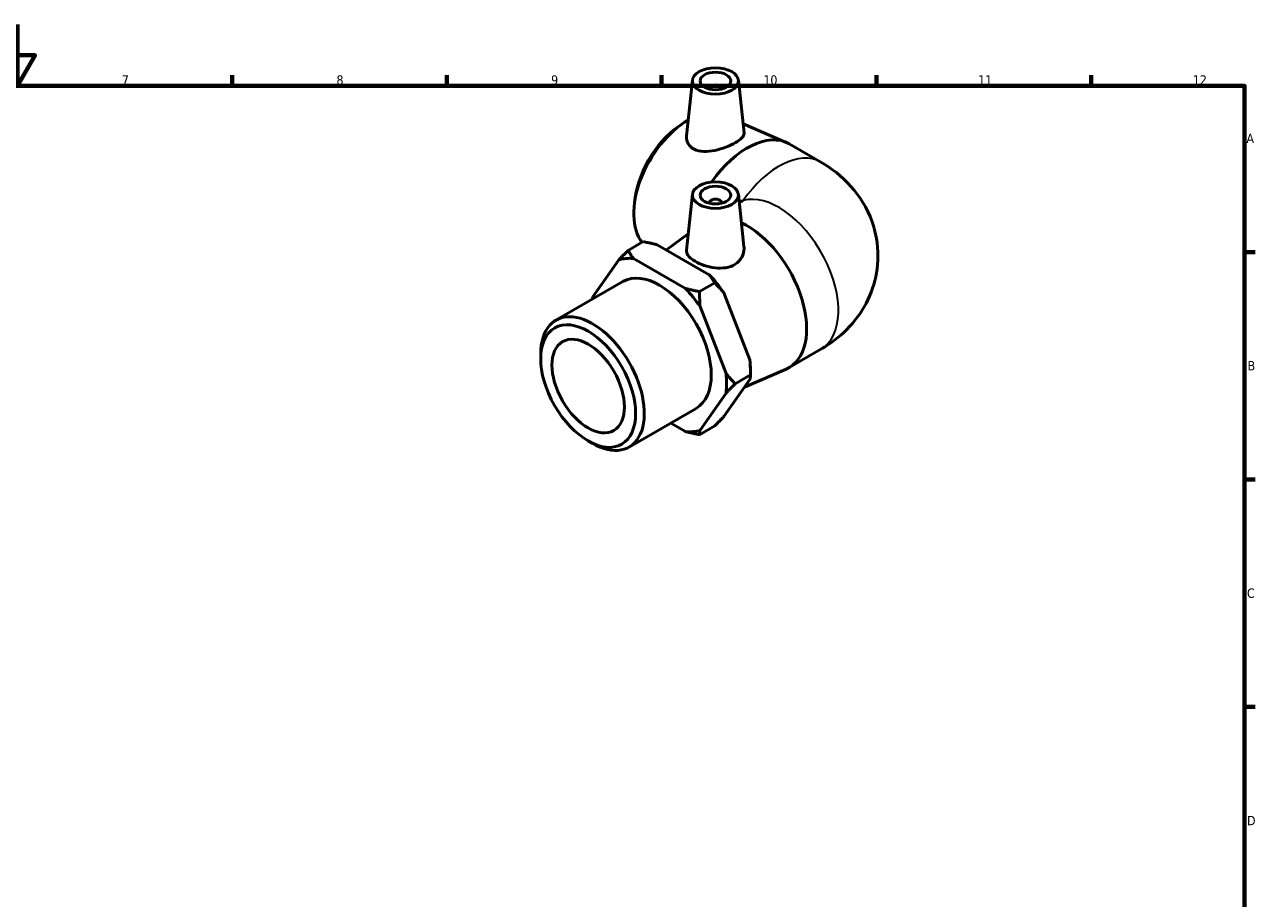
# Model space of a CAD drawing. Header units: millimetres. Extents: x -55 to 901, y -46 to 607.
# Tile 4 of 4: x 423 to 825, y 309 to 594. Entities that reach past the tile are written whole.
import ezdxf

# ---------------------------------------------------------------- set-up
doc = ezdxf.new("R2010")
doc.units = ezdxf.units.MM
for name, color, linetype, lineweight in [('Border (ANSI)', 7, 'Continuous', 70), ('Visible (ANSI)', 7, 'Continuous', 50), ('Visible Narrow (ANSI)', 7, 'Continuous', 35)]:
    doc.layers.add(name, color=color, linetype=linetype, lineweight=lineweight)
doc.styles.add('Note Text (ANSI)', font='tahoma.ttf')

# ---------------------------------------------------------------- blocks, each defined once
blk = doc.blocks.new('Borders Default Border')
at = {"layer": 'Border (ANSI)'}
for p, q in [((490.58, 574), (490.58, 577.45)), ((560.67, 574), (560.67, 577.45)), ((630.75, 574), (630.75, 577.45)), ((700.83, 574), (700.83, 577.45)), ((770.92, 574), (770.92, 577.45)), ((821, 519.75), (824.45, 519.75)), ((821, 445.5), (824.45, 445.5)), ((821, 371.25), (824.45, 371.25))]:
    blk.add_line(p, q, dxfattribs=at)
at = {"layer": 'Border (ANSI)', "flags": 128}
for points in [[(420.5, 594), (420.5, 574), (414.73, 584), (426.27, 584), (420.5, 574)], [(20, 20), (20, 574), (821, 574), (821, 20), (20, 20)]]:
    blk.add_lwpolyline(points, dxfattribs=at)
at = {"layer": 'Border (ANSI)', "color": 230, "true_color": 0xff0080, "attachment_point": 7, "style": 'Note Text (ANSI)'}
for s, insert, char_height in [('12', (804.13, 574.4), 3.048), ('7', (454.6, 574.4), 3.05), ('8', (524.63, 574.33), 3.05), ('9', (594.7, 574.34), 3.05), ('10', (663.96, 574.34), 3.048), ('11', (734.04, 574.4), 3.048), ('A', (821.63, 555.35), 3.05), ('B', (821.99, 481.1), 3.05), ('C', (821.8, 406.8), 3.05), ('D', (821.81, 332.6), 3.05)]:
    blk.add_mtext(s, dxfattribs=dict(at, insert=insert, char_height=char_height))

msp = doc.modelspace()

# ---------------------------------------------------------------- linework, layer by layer
at = {"layer": 'Visible (ANSI)'}
for p, q in [((640.835, 575.863), (638.887, 557.69)), ((655.807, 575.863), (657.66, 558.577)), ((646.321, 573.144), (646.321, 572.957)), ((650.321, 573.144), (650.321, 572.957)), ((636.164, 560.666), (637.405, 561.536)), ((657.334, 561.62), (671.418, 555.535)), ((672.363, 555.06), (682.734, 549.088)), ((640.835, 538.596), (638.874, 520.304)), ((655.807, 538.596), (657.635, 521.546)), ((621.899, 535.894), (621.769, 534.383)), ((646.321, 535.877), (646.321, 535.691)), ((650.321, 535.877), (650.321, 535.691)), ((624.746, 523.131), (619.796, 520.281)), ((632.295, 520.413), (639.454, 525.711)), ((629.335, 522.117), (646.32, 512.336)), ((616.795, 517.202), (608.302, 505.085)), ((638.542, 507.857), (621.557, 517.638)), ((596.272, 497.513), (618.122, 510.096)), ((643.131, 506.843), (648.081, 509.694)), ((651.082, 506.415), (659.575, 484.518)), ((651.797, 480.038), (643.304, 501.936)), ((591.299, 484.905), (591.299, 486.533)), ((672.363, 482.016), (682.734, 487.989)), ((659.575, 478.16), (651.082, 466.044)), ((654.798, 476.76), (659.748, 479.61)), ((657.83, 475.671), (671.418, 481.542)), ((659.748, 481.239), (659.748, 479.61)), ((643.304, 461.565), (651.797, 473.681)), ((620.127, 456.088), (641.977, 468.671)), ((633.711, 463.91), (638.542, 461.128)), ((648.081, 462.965), (643.131, 460.114)), ((606.726, 458.116), (608.134, 457.298))]:
    msp.add_line(p, q, dxfattribs=at)
for centre, major_axis, ratio in [((648.321, 575.596), (-7.5, 0), 0.5758617), ((648.321, 575.596), (-5, 0), 0.5758617), ((648.321, 538.33), (-7.5, 0), 0.5758617), ((648.321, 538.33), (-5, 0), 0.5758617), ((606.785, 475.986), (-10.93, 18.979), 0.5780931), ((606.785, 475.986), (-8.349, 14.499), 0.5780931)]:
    msp.add_ellipse(centre, major_axis=major_axis, ratio=ratio, dxfattribs=at)
for centre, major_axis, ratio, start_param, end_param in [((648.321, 573.144), (-2, 0), 0.5758617, 2.9729035, 6.4518745), ((639.306, 542.363), (-12.444, -21.61), 0.5780931, 3.9176226, 6.0568818), ((637.898, 543.174), (-11.353, -19.715), 0.5780931, 4.0330667, 5.3917112), ((658.64, 531.229), (13.723, 23.831), 0.5780931, 0, 1.4230372), ((648.321, 535.877), (2, 0), 0.5758617, 6.1144961, 9.5934671), ((680.678, 518.538), (38.891, 0), 0.5780931, 2.2142974, 2.2552429), ((658.64, 505.847), (13.723, -23.831), 0.5780931, 6.2167171, 8.7358288), ((630.049, 489.383), (-15.47, 26.864), 0.5780931, 5.897566, 6.1490733), ((630.049, 489.383), (-11.928, 20.713), 0.5780931, 3.1415927, 6.2831853), ((637.827, 493.862), (-15.47, 26.864), 0.5780931, 4.8503684, 5.1018757), ((630.049, 489.383), (15.47, -26.864), 0.5780931, 1.7087758, 1.9602831), ((630.049, 489.383), (-15.47, 26.864), 0.5780931, 0.6615782, 0.6903611), ((608.2, 476.801), (11.928, -20.713), 0.5780931, 5.4958534, 10.2121098), ((637.827, 493.862), (-15.47, 26.864), 0.5780931, 3.9289245, 4.0546782), ((630.049, 489.383), (15.47, -26.864), 0.5780931, 0.6615782, 0.9130855), ((630.049, 489.383), (15.47, -26.864), 0.5780931, 5.897566, 6.1490733)]:
    msp.add_ellipse(centre, major_axis=major_axis, ratio=ratio, start_param=start_param, end_param=end_param, dxfattribs=at)
for points, knots in [([(657.66, 558.577), (657.665, 558.53), (657.667, 558.483), (657.666, 558.002), (657.43, 557.517), (656.458, 556.505), (655.721, 555.973), (654.002, 554.983), (652.919, 554.466), (650.571, 553.567), (649.305, 553.187), (646.919, 552.691), (645.634, 552.547), (643.269, 552.657), (642.188, 552.917), (641.341, 553.351)], [3.4924573, 3.4924573, 3.4924573, 3.4924573, 3.5316033, 3.5316033, 3.8964086, 3.8964086, 4.261214, 4.261214, 4.6260193, 4.6260193, 4.9908247, 4.9908247, 5.3645409, 5.3645409, 5.7382571, 5.7382571, 5.7382571, 5.7382571]), ([(641.341, 553.351), (640.555, 553.753), (639.885, 554.351), (639.025, 555.782), (638.835, 556.611), (638.869, 557.489), (638.876, 557.589), (638.887, 557.69)], [0, 0, 0, 0, 0.34660345, 0.34660345, 0.6932069, 0.6932069, 0.73731211, 0.73731211, 0.73731211, 0.73731211]), ([(682.734, 549.088), (686.114, 547.142), (689.515, 544.608), (695.324, 538.042), (697.801, 534.216), (700.661, 526.158), (701.365, 522.261), (701.323, 514.74), (700.685, 511.147), (698.405, 504.411), (696.715, 501.327), (692.517, 495.544), (689.925, 493.049), (685.791, 489.873), (684.264, 488.87), (682.734, 487.989)], [4.712389, 4.712389, 4.712389, 4.712389, 5.0265482, 5.0265482, 5.2962416, 5.2962416, 5.5010272, 5.5010272, 5.6903523, 5.6903523, 5.8938038, 5.8938038, 6.1409863, 6.1409863, 6.2831853, 6.2831853, 6.2831853, 6.2831853]), ([(654.742, 515.763), (653.901, 515.228), (652.846, 514.832), (650.558, 514.45), (649.325, 514.46), (647.024, 514.734), (645.796, 515.018), (643.532, 515.776), (642.496, 516.245), (640.848, 517.194), (640.129, 517.736), (639.152, 518.844), (638.895, 519.415), (638.859, 520.072), (638.862, 520.187), (638.875, 520.304)], [0, 0, 0, 0, 0.3466035, 0.3466035, 0.6932069, 0.6932069, 1.0426462, 1.0426462, 1.3920854, 1.3920854, 1.7415247, 1.7415247, 2.0909639, 2.0909639, 2.1631085, 2.1631085, 2.1631085, 2.1631085]), ([(657.634, 521.545), (657.656, 521.344), (657.667, 521.144), (657.669, 520), (657.426, 518.977), (656.417, 517.143), (655.649, 516.339), (654.742, 515.763)], [4.91247651, 4.91247651, 4.91247651, 4.91247651, 4.99082467, 4.99082467, 5.3645409, 5.3645409, 5.73825713, 5.73825713, 5.73825713, 5.73825713])]:
    msp.add_open_spline(points, degree=3, knots=knots, dxfattribs=at)
for points, weights in [([(624.746, 523.131), (627.201, 522.66), (629.335, 522.117)], [1, 1.00246961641, 1]), ([(619.796, 520.281), (618.159, 518.642), (616.795, 517.202)], [1, 1.00246961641, 1]), ([(621.557, 517.638), (620.615, 518.867), (619.796, 520.281)], [1, 1.00246961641, 1]), ([(646.32, 512.336), (647.262, 511.108), (648.081, 509.694)], [1, 1.00246961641, 1]), ([(643.131, 506.843), (640.675, 507.315), (638.542, 507.857)], [1, 1.00246961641, 1]), ([(643.304, 501.936), (643.131, 504.262), (643.131, 506.843)], [1, 1.00246961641, 1]), ([(648.081, 509.694), (649.717, 508.055), (651.082, 506.415)], [1, 1.00246961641, 1]), ([(608.302, 505.085), (608.218, 504.719), (608.175, 504.368)], [1, 1.0011971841, 1.00123366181]), ([(659.575, 484.518), (659.748, 482.192), (659.748, 479.61)], [1, 1.00246961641, 1]), ([(654.798, 476.76), (653.161, 478.399), (651.797, 480.038)], [1, 1.00246961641, 1]), ([(659.748, 479.61), (659.748, 478.914), (659.575, 478.16)], [1, 1.00246961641, 1]), ([(651.797, 473.681), (653.161, 475.121), (654.798, 476.76)], [1, 1.00246961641, 1]), ([(651.082, 466.044), (649.717, 464.604), (648.081, 462.965)], [1, 1.00246961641, 1]), ([(638.542, 461.128), (640.675, 460.586), (643.131, 460.114)], [1, 1.00246961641, 1]), ([(643.131, 460.114), (643.131, 460.811), (643.304, 461.565)], [1, 1.00246961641, 1])]:
    msp.add_rational_spline(points, weights, degree=2, dxfattribs=at)
at = {"layer": 'Visible Narrow (ANSI)'}
for centre, major_axis, start_param, end_param in [((669.011, 525.257), (13.723, 23.831), 0, 1.4269656), ((669.011, 511.82), (-13.723, 23.831), 3.1415927, 6.143222)]:
    msp.add_ellipse(centre, major_axis=major_axis, ratio=0.5780931, start_param=start_param, end_param=end_param, dxfattribs=at)

# ---------------------------------------------------------------- block references
msp.add_blockref('Borders Default Border', (0, 0))

doc.saveas('drawing.dxf')
